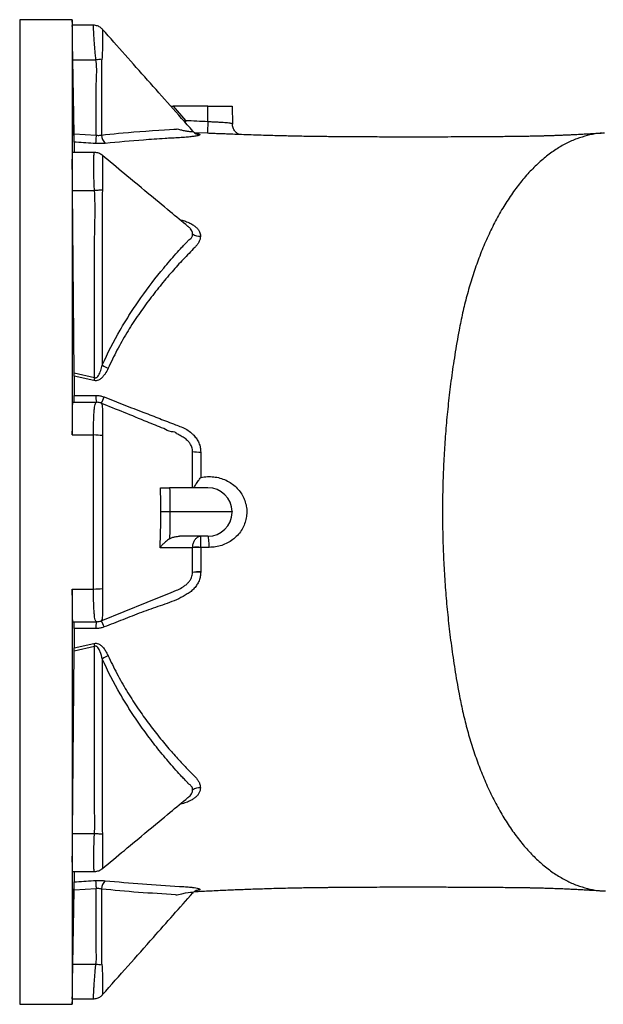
# Model space of a CAD drawing. Header units: millimetres. Extents: x 1861 to 18183, y 1323 to 18697.
# Tile 5 of 11: x 8266 to 10676, y 1667 to 5732. Entities that reach past the tile are written whole.
import ezdxf

# ---------------------------------------------------------------- set-up
doc = ezdxf.new("R2010")
doc.units = ezdxf.units.MM
doc.header["$LTSCALE"] = 5

msp = doc.modelspace()

# ---------------------------------------------------------------- linework, layer by layer
at = {"color": 7, "linetype": 'Continuous', "lineweight": 25}
for p, q in [((8483.3, 5732.4), (8265.9, 5732.4)), ((8483.7, 5709.3), (8483.3, 5732.4)), ((8483.3, 5732.4), (8483.3, 5707.3)), ((8570.8, 5709.3), (8483.3, 5709.3)), ((8483.3, 5707.3), (8483.3, 5137.1)), ((8490.2, 5260.9), (8485.2, 5566)), ((8485.2, 5566), (8580.9, 5566)), ((8890.1, 5374.9), (8900, 5374.9)), ((8900, 5374.9), (8950.9, 5316.7)), ((9043.3, 5374.9), (8900, 5374.9)), ((9043.3, 5312.4), (9043.3, 5374.9)), ((9043.3, 5374.9), (9143.3, 5374.9)), ((9143.3, 5374.9), (9144.5, 5301.4)), ((8490.2, 5260.9), (8581.6, 5255.1)), ((8981.1, 5271.9), (8980.9, 5272.1)), ((8981.9, 5271.3), (8981.9, 5271.3)), ((8981.9, 5271.3), (8981.9, 5271.3)), ((9010.5, 5257.9), (9010.5, 5257.8)), ((9010.5, 5257.9), (9010.5, 5257.9)), ((8574.9, 5183.9), (8483.3, 5183.9)), ((8483.3, 5137.1), (8483.3, 4017.8)), ((8490.8, 4274.4), (8484, 5026.7)), ((8484, 5026.7), (8574.8, 5026.7)), ((8607.2, 5018.9), (8607.2, 4306.3)), ((8961.1, 4878.6), (8960.5, 4879.1)), ((8980.2, 4847.5), (8980.2, 4847.6)), ((8980.2, 4847.4), (8980.2, 4847.5)), ((9012.3, 4838.8), (9012.3, 4838.6)), ((9012.3, 4838.6), (9012.3, 4838.4)), ((8490.8, 4274.4), (8575.1, 4254.6)), ((8490.8, 4260.6), (8490.8, 4180.8)), ((8572.3, 4242.2), (8490.8, 4260.6)), ((8485.5, 4152.8), (8582.8, 4152.8)), ((8483.3, 4017.8), (8570.7, 4017.8)), ((9013.5, 3947.3), (9013.6, 3842.2)), ((9043.2, 3799.9), (8885, 3799.9)), ((9143.3, 3699.9), (8885.8, 3699.9)), ((9143.2, 3701.6), (9143.3, 3699.9)), ((9143.2, 3698.1), (9143.3, 3699.9)), ((9043.2, 3599.9), (8926.1, 3599.9)), ((8980, 3552.4), (8980, 3553.7)), ((8980, 3450.7), (8980, 3552.4)), ((9013.6, 3553.5), (9013.5, 3452.4)), ((9013.6, 3553.7), (9013.6, 3553.5)), ((9048.8, 3553.7), (9013.6, 3553.7)), ((8980, 3450.4), (8980, 3450.4)), ((9013.5, 3452.4), (9013.5, 3452.1)), ((8483.3, 3381.9), (8483.3, 2262.7)), ((8483.3, 3381.9), (8570.7, 3381.9)), ((8485.5, 3246.9), (8582.8, 3246.9)), ((8490.8, 3139.1), (8572.3, 3157.5)), ((8575.1, 3145.2), (8490.8, 3125.3)), ((8484, 2373), (8490.8, 3125.3)), ((8607.2, 3093.5), (8607.2, 2380.8)), ((9012.3, 2561.4), (9012.3, 2561.1)), ((9012.3, 2561.1), (9012.3, 2560.9)), ((8980.2, 2552.2), (8980.2, 2552.4)), ((8980.2, 2552.1), (8980.2, 2552.2)), ((8484, 2373), (8574.8, 2373)), ((8483.3, 2262.7), (8483.3, 1692.4)), ((8483.3, 2215.8), (8574.9, 2215.8)), ((8485.2, 1833.7), (8490.2, 2138.9)), ((8581.6, 2144.6), (8490.2, 2138.9)), ((8485.2, 1833.7), (8580.9, 1833.7)), ((8265.9, 1667.4), (8483.3, 1667.4)), ((8483.3, 1692.4), (8483.3, 1667.4)), ((8483.3, 1690.4), (8570.8, 1690.4)), ((8483.3, 1667.4), (8483.7, 1690.4))]:
    msp.add_line(p, q, dxfattribs=at)
at = {"color": 8, "linetype": 'Continuous', "lineweight": 25}
for p, q in [((8265.9, 5732.4), (8265.9, 1667.4)), ((8981.9, 5271.3), (8981.1, 5271.9)), ((9041.1, 5263.3), (8988.4, 5265.8))]:
    msp.add_line(p, q, dxfattribs=at)
at = {"color": 7, "linetype": 'Continuous', "lineweight": 25, "flags": 128}
for points in [[(9043.3, 5312.4), (9042.9, 5302.9), (9042.5, 5293.9), (9042.1, 5285.5), (9041.8, 5278.2), (9041.5, 5272.1), (9041.3, 5267.5), (9041.1, 5264.5), (9041.1, 5263.3)], [(8581.6, 5255.1), (8581.3, 5249.5), (8581, 5244), (8580.6, 5238.8), (8580.3, 5234.1), (8580.1, 5229.9), (8579.8, 5226.3), (8579.6, 5223.4), (8579.4, 5221.3)], [(8607.7, 5029), (8604.2, 5028.8), (8600.4, 5028.6), (8596.5, 5028.3), (8592.4, 5028), (8588.1, 5027.7), (8583.7, 5027.4), (8579.3, 5027.1), (8574.8, 5026.7)], [(8575.1, 4254.6), (8574.7, 4253), (8574.4, 4251.4), (8574, 4249.9), (8573.7, 4248.3), (8573.3, 4246.8), (8573, 4245.3), (8572.7, 4243.7), (8572.3, 4242.2)], [(8602.3, 4149.1), (8602.3, 4149.1)], [(9048.8, 3553.7), (9048.6, 3562.9), (9048.3, 3571.6), (9047.7, 3579.6), (9047, 3586.5), (9046.2, 3592.2), (9045.3, 3596.4), (9044.3, 3599), (9043.2, 3599.9)], [(8980, 3552.4), (8914.1, 3552.4), (8845.5, 3552.4)], [(8891.1, 3367.8), (8913.4, 3376.9), (8913.4, 3376.9), (8913.4, 3376.9)], [(8602.3, 3250.6), (8792.3, 3327.7), (8891.1, 3367.8)], [(8572.3, 3157.5), (8572.7, 3156), (8573, 3154.5), (8573.3, 3153), (8573.7, 3151.4), (8574, 3149.9), (8574.4, 3148.3), (8574.7, 3146.7), (8575.1, 3145.2)], [(8574.8, 2373), (8579.3, 2372.7), (8583.7, 2372.3), (8588.1, 2372), (8592.4, 2371.7), (8596.5, 2371.4), (8600.4, 2371.2), (8604.2, 2370.9), (8607.7, 2370.7)], [(8579.4, 2178.4), (8579.6, 2176.3), (8579.8, 2173.4), (8580.1, 2169.8), (8580.3, 2165.6), (8580.6, 2160.9), (8581, 2155.7), (8581.3, 2150.3), (8581.6, 2144.6)]]:
    msp.add_lwpolyline(points, dxfattribs=at)
at = {"color": 8, "linetype": 'Continuous', "lineweight": 25, "flags": 128}
for points in [[(8602.3, 3250.6), (8602.3, 3250.6)], [(8981.1, 2127.9), (8981.5, 2128.9), (8980.6, 2129.2), (8977, 2129.4), (8971.1, 2129), (8961.3, 2127.8), (8949.6, 2125.8), (8933.8, 2122.6), (8916.8, 2118.5), (8916.8, 2118.5), (8916.8, 2118.5)]]:
    msp.add_lwpolyline(points, dxfattribs=at)
at = {"color": 7, "linetype": 'Continuous', "lineweight": 25}
for centre, radius, start, end in [((8648.5, 5149.1), 422.4, 95.8343, 99.2109), ((8653.3, 5258), 49.7, 182.0126, 226.6655), ((9011.9, 5297.9), 40.1, 221.5871, 268.0539), ((9011.8, 5297.9), 40, 221.6128, 268.093), ((9011.8, 5297.9), 40, 221.6361, 268.1362), ((9008.7, 4888.4), 49.7, 235.088, 274.229), ((9008.8, 4888.3), 49.8, 234.9945, 274.0708), ((9008.9, 4888.2), 49.9, 234.9221, 273.9458), ((8669.7, 4390.3), 104.7, 233.3847, 248.2377), ((8662.4, 4175.4), 82.1, 176.0553, 195.9736), ((8582.8, 4104.2), 48.6, 63.7044, 89.9841), ((8484.3, 4221.4), 138.4, 328.5351, 340.2828), ((8573.2, 3787.7), 230.1, 81.2534, 90.615), ((9008.3, 4176.9), 229.6, 262.9036, 271.303), ((9043.2, 3699.9), 100, 1, 90), ((9043.2, 3699.9), 100, 270, 359), ((8996.8, 3181), 373.1, 87.4247, 92.5753), ((9008.4, 3167.1), 386.4, 89.2358, 94.2182), ((9008.3, 3222.9), 229.6, 88.6973, 97.0963), ((9008.3, 3222.8), 229.3, 88.695, 97.1069), ((8573.2, 3612), 230.1, 269.385, 278.7466), ((8662.4, 3224.4), 82.1, 164.0264, 183.9447), ((8582.8, 3295.6), 48.6, 270.0159, 296.2956), ((8484.3, 3178.4), 138.4, 19.7172, 31.4649), ((8669.7, 3009.4), 104.7, 111.7623, 126.6153), ((9008.9, 2511.6), 49.9, 86.0743, 125.0899), ((9008.8, 2511.4), 49.8, 85.9242, 125.0028), ((9008.7, 2511.3), 49.7, 85.7919, 124.923), ((8653.3, 2141.7), 49.7, 133.3345, 177.9874), ((8648.5, 2250.6), 422.4, 260.7891, 264.1657)]:
    msp.add_arc(centre, radius, start, end, dxfattribs=at)
for points, knots in [([(8483.3, 5707.3), (8483.3, 5707.7), (8483.3, 5708.9), (8483.3, 5708.9), (8483.3, 5708.9)], [0, 0, 0, 0, 0.258108, 1, 1, 1, 1]), ([(8485.2, 5566), (8485.1, 5574.9), (8484.8, 5592.7), (8484.4, 5618.1), (8484.1, 5641.5), (8483.8, 5662.3), (8483.5, 5679.9), (8483.4, 5693.2), (8483.3, 5702.6), (8483.3, 5705.8), (8483.3, 5707.3)], [0, 0, 0, 0, 0.128869, 0.257737, 0.386609, 0.51548, 0.64434, 0.773199, 0.886599, 1, 1, 1, 1]), ([(8608.3, 5692.3), (8607, 5693.7), (8604, 5697), (8598.3, 5701.3), (8591.2, 5705.2), (8583.4, 5707.9), (8576.5, 5709.2), (8572.2, 5709.2), (8570.8, 5709.1)], [0, 0, 0, 0, 0.133141, 0.315303, 0.505285, 0.699802, 0.896817, 1, 1, 1, 1]), ([(8981.3, 5272.1), (8918.8, 5342.5), (8794.3, 5482.7), (8670.2, 5622.6), (8608.3, 5692.3)], [0, 0, 0, 0, 0.5019726, 1, 1, 1, 1]), ([(8605.6, 5569.3), (8604.6, 5565.2), (8603.7, 5561.1), (8603.7, 5556.9), (8603.7, 5556.9)], [0, 0, 0, 0, 0.9999767, 1, 1, 1, 1]), ([(8581.6, 5255.1), (8581.7, 5279.5), (8581.8, 5343.6), (8580.9, 5417.5), (8582.3, 5477), (8583.8, 5506.7), (8584.3, 5536.5), (8582, 5556.2), (8580.9, 5566)], [0, 0, 0, 0, 0.235291, 0.61738, 0.713163, 0.809145, 0.904743, 1, 1, 1, 1]), ([(8603.7, 5556.9), (8603.7, 5556.9), (8603.7, 5523.8), (8603.7, 5423.4), (8603.7, 5323.3), (8603.7, 5256.3)], [0, 0, 0, 0, 0.000001, 0.330884, 1, 1, 1, 1]), ([(8486.8, 5357.1), (8486.9, 5351.8), (8487.1, 5341.3), (8487.5, 5321.3), (8487.8, 5300.8), (8488, 5281.9), (8488.2, 5266.7), (8488.2, 5256.9), (8488, 5253.7), (8487.8, 5257.3), (8487.5, 5267.4), (8487.2, 5282.9), (8486.8, 5302), (8486.5, 5322.5), (8486.2, 5342.1), (8486.1, 5358.7), (8486, 5370.3), (8486.1, 5375.7), (8486.3, 5374.2), (8486.5, 5367.2), (8486.7, 5359.9), (8486.8, 5357.1)], [0, 0, 0, 0, 0.0537, 0.1074, 0.161101, 0.214796, 0.268483, 0.322163, 0.375839, 0.429517, 0.483203, 0.536897, 0.590596, 0.644297, 0.697993, 0.751682, 0.805364, 0.859042, 0.91272, 0.966402, 1, 1, 1, 1]), ([(9043.3, 5312.4), (9048.9, 5312), (9060.2, 5311.3), (9076.7, 5310.5), (9092.4, 5309.7), (9106.6, 5309), (9119.1, 5308.1), (9129.4, 5307), (9137.2, 5305.7), (9143.2, 5303.8), (9144.1, 5302.3), (9144.5, 5301.4)], [0, 0, 0, 0, 0.105654, 0.214372, 0.320006, 0.428696, 0.534452, 0.643269, 0.749223, 0.858243, 1, 1, 1, 1]), ([(9172.6, 5258.3), (9172.5, 5258.4), (9171.6, 5258.7), (9168.9, 5260.1), (9164.6, 5262.7), (9159.7, 5266.7), (9154.8, 5271.9), (9150.5, 5278.3), (9147.2, 5285.7), (9145, 5293.5), (9144.8, 5298.8), (9144.7, 5301.4)], [0, 0, 0, 0, 0.007775, 0.10972, 0.216645, 0.333914, 0.461226, 0.594879, 0.731994, 0.870931, 1, 1, 1, 1]), ([(8490.6, 5226.9), (8490.6, 5228.7), (8490.6, 5232.3), (8490.5, 5242.5), (8490.3, 5252.6), (8490.2, 5259), (8490.2, 5260.9)], [0, 0, 0, 0, 0.291425, 0.582825, 0.874893, 1, 1, 1, 1]), ([(8581.6, 5255.1), (8586.8, 5254.9), (8594.6, 5254.5), (8601.4, 5255.8), (8603.7, 5256.3)], [0, 0, 0, 0, 0.669405, 1, 1, 1, 1]), ([(8603.7, 5256.3), (8648.7, 5260.9), (8737.8, 5270.1), (8916.8, 5281.3), (8916.8, 5281.3), (8916.8, 5281.3)], [0, 0, 0, 0, 0.505013, 1, 1, 1, 1, 1]), ([(9010.5, 5257.8), (9010.2, 5257.2), (9009.7, 5256.1), (9005.1, 5254.4), (8998.3, 5252.7), (8987.9, 5250.8), (8973.3, 5248.9), (8951.9, 5246.8), (8925.6, 5245.1), (8895.8, 5243.5), (8846.1, 5240.7), (8754.3, 5234.2), (8672, 5226.7), (8619.2, 5221.9)], [0, 0, 0, 0, 0.034069, 0.066864, 0.099743, 0.133394, 0.181929, 0.231878, 0.299193, 0.366736, 0.434292, 0.636883, 1, 1, 1, 1]), ([(8916.8, 5281.3), (8916.8, 5281.3), (8923, 5279.7), (8933.4, 5277), (8949.5, 5273.8), (8961.8, 5271.8), (8970.9, 5270.7), (8976.9, 5270.3), (8981, 5270.4), (8981.6, 5271), (8981.9, 5271.3)], [0, 0, 0, 0, 0.000006, 0.187693, 0.368495, 0.552979, 0.666605, 0.782969, 0.890715, 1, 1, 1, 1]), ([(8996, 5262), (8995.8, 5262.1), (8995.5, 5262.2), (8993.6, 5262.8), (8990.6, 5264.3), (8986.8, 5266.8), (8983.4, 5269.5), (8981.7, 5271.7), (8981.2, 5272.3)], [0, 0, 0, 0, 0.150967, 0.33196, 0.506851, 0.697023, 0.912573, 1, 1, 1, 1]), ([(9135.1, 5259.9), (9128.4, 5260.1), (9114.8, 5260.6), (9091.5, 5261.4), (9066.7, 5262.2), (9049.7, 5262.9), (9041.1, 5263.3)], [0, 0, 0, 0, 0.240615, 0.494252, 0.743715, 1, 1, 1, 1]), ([(10671.9, 5263.9), (10666.3, 5263.5), (10654.5, 5262.7), (10636.7, 5261.5), (10619.5, 5260.5), (10604.8, 5259.6), (10592.6, 5258.9), (10582.7, 5258.4), (10572.5, 5257.9), (10560.9, 5257.3), (10546.8, 5256.6), (10531.7, 5255.9), (10514.6, 5255.2), (10495.9, 5254.4), (10476.5, 5253.7), (10457.8, 5253), (10440.7, 5252.5), (10423.2, 5252), (10405.3, 5251.5), (10384.6, 5251), (10361.3, 5250.6), (10334.8, 5250.2), (10306.6, 5249.9), (10277.5, 5249.5), (10244, 5249.2), (10205.2, 5248.9), (10160, 5248.6), (10111.4, 5248.3), (10060.7, 5248.1), (10009.1, 5248), (9957.4, 5247.9), (9899, 5247.8), (9833.7, 5247.8), (9761.3, 5248), (9689, 5248.3), (9630.1, 5248.6), (9585.6, 5249), (9555.9, 5249.2), (9528.9, 5249.5), (9505.5, 5249.8), (9486, 5250.1), (9470.2, 5250.3), (9457.4, 5250.5), (9444.9, 5250.7), (9430.2, 5250.9), (9411.1, 5251.3), (9387.5, 5251.8), (9359.7, 5252.4), (9327.7, 5253.2), (9291.6, 5254.2), (9252.3, 5255.5), (9212.2, 5256.8), (9173.7, 5258.3), (9147.5, 5259.3), (9134.1, 5259.9), (9132.7, 5260)], [0, 0, 0, 0, 0.016559, 0.034721, 0.05034, 0.063436, 0.074016, 0.082079, 0.088803, 0.100202, 0.111058, 0.123857, 0.137165, 0.152313, 0.167658, 0.181623, 0.194202, 0.205414, 0.21988, 0.233504, 0.250666, 0.269952, 0.289558, 0.309536, 0.329956, 0.357581, 0.387661, 0.419877, 0.452978, 0.485844, 0.518385, 0.550594, 0.594564, 0.63836, 0.681957, 0.724217, 0.742597, 0.7603, 0.776212, 0.789668, 0.800861, 0.809951, 0.81707, 0.822985, 0.831419, 0.842435, 0.855899, 0.871726, 0.889889, 0.910323, 0.932914, 0.956127, 0.977662, 0.99759, 1, 1, 1, 1]), ([(10680.5, 5263.8), (10671.3, 5263.4), (10647.7, 5262.4), (10609.7, 5254.8), (10566.4, 5241.4), (10522.8, 5222), (10479.4, 5196.7), (10436.5, 5165.3), (10394.5, 5128), (10353.8, 5085), (10314.8, 5036.6), (10277.9, 4983.2), (10243.3, 4925.4), (10211.4, 4863.9), (10182.2, 4799.2), (10156, 4732.1), (10132.7, 4663.1), (10112.4, 4593), (10094.8, 4522.5), (10085.3, 4474.5), (10080.6, 4450.8)], [0, 0, 0, 0, 0.035119, 0.089577, 0.14522, 0.201951, 0.259613, 0.318029, 0.377001, 0.436302, 0.495695, 0.554942, 0.613807, 0.672072, 0.729537, 0.786034, 0.841424, 0.895596, 0.948472, 1, 1, 1, 1]), ([(8490.6, 5226.9), (8490.6, 5223.5), (8490.6, 5212.5), (8490.6, 5198.5), (8490.6, 5186.3), (8490.6, 5183.9)], [0, 0, 0, 0, 0.258343, 0.8535, 1, 1, 1, 1]), ([(8579.4, 5221.3), (8552.8, 5222.9), (8523.2, 5224.8), (8493.6, 5226.7), (8490.6, 5226.9)], [0, 0, 0, 0, 0.898995, 1, 1, 1, 1]), ([(8619.2, 5221.9), (8615.1, 5221.6), (8606.9, 5220.9), (8593.4, 5220.7), (8584.1, 5221.1), (8579.4, 5221.3)], [0, 0, 0, 0, 0.326084, 0.658478, 1, 1, 1, 1]), ([(8483.3, 5137.1), (8483.3, 5141.5), (8483.3, 5150.4), (8483.3, 5162.7), (8483.5, 5173.7), (8483.7, 5181.1), (8483.9, 5184.3), (8484, 5183.6), (8484, 5183.5)], [0, 0, 0, 0, 0.154289, 0.3109, 0.522547, 0.740331, 0.95199, 1, 1, 1, 1]), ([(8607.6, 5171.9), (8607.1, 5172.3), (8604.8, 5174.5), (8599.7, 5177.6), (8592.4, 5181.1), (8584.3, 5183.2), (8578.4, 5184.1), (8575.2, 5183.9), (8574.9, 5183.8)], [0, 0, 0, 0, 0.055702, 0.278018, 0.506469, 0.738195, 0.972593, 1, 1, 1, 1]), ([(8960.6, 4879.2), (8936.3, 4899.3), (8880.1, 4945.7), (8792.7, 5018.2), (8699.3, 5095.8), (8637.8, 5146.9), (8607.7, 5172)], [0, 0, 0, 0, 0.204109, 0.471459, 0.740731, 1, 1, 1, 1]), ([(8484, 5026.7), (8483.9, 5035.6), (8483.7, 5053.5), (8483.5, 5079.5), (8483.3, 5104.1), (8483.3, 5123.2), (8483.3, 5133.4), (8483.3, 5137.1)], [0, 0, 0, 0, 0.216479, 0.439236, 0.655719, 0.878481, 1, 1, 1, 1]), ([(8575.1, 4254.6), (8575.1, 4285.7), (8575, 4450.1), (8575.5, 4634), (8574.9, 4805.2), (8575.7, 4861.5), (8577.2, 4916.6), (8577.8, 4971.7), (8575.8, 5008.4), (8574.8, 5026.7)], [0, 0, 0, 0, 0.120843, 0.638749, 0.714517, 0.78591, 0.85734, 0.928701, 1, 1, 1, 1]), ([(8607.7, 5029), (8607.4, 5025.7), (8607.2, 5022.3), (8607.2, 5018.9), (8607.2, 5018.9)], [0, 0, 0, 0, 0.999971, 1, 1, 1, 1]), ([(9012.3, 4838.4), (9012, 4834.4), (9011.3, 4826.3), (9006.5, 4814.3), (8998.9, 4802.7), (8976.8, 4779.3), (8940.9, 4743.4), (8893.2, 4690.2), (8845.1, 4633), (8797.2, 4571.4), (8751, 4507.1), (8707.5, 4439.4), (8667, 4368.2), (8642.9, 4318.1), (8630.8, 4293.1)], [0, 0, 0, 0, 0.022533, 0.045078, 0.067658, 0.090293, 0.19476, 0.299227, 0.415073, 0.53096, 0.646793, 0.764501, 0.882309, 1, 1, 1, 1]), ([(8962.1, 4820.5), (8962.1, 4820.5), (8962.1, 4823.2), (8970.6, 4825.1), (8975.7, 4833.2), (8979.9, 4840.6), (8980.1, 4846.1), (8980.2, 4847.4)], [0, 0, 0, 0, 0.000005, 0.243772, 0.487197, 0.878183, 1, 1, 1, 1]), ([(8607.2, 4306.3), (8629.6, 4356.6), (8654.3, 4404.7), (8694.4, 4474), (8708.2, 4496.6), (8729.8, 4529.9), (8737.1, 4540.8), (8751.8, 4562.6), (8759.2, 4573.4), (8796.8, 4626.7), (8828.2, 4667.7), (8877.2, 4726.9), (8893.8, 4746.2), (8919.1, 4774.6), (8927.6, 4783.9), (8940.5, 4797.8), (8946.9, 4804.7), (8954.5, 4812.6), (8957.8, 4816), (8960, 4818.3), (8961, 4819.4), (8962.1, 4820.5)], [0, 0, 0, 0, 0.25, 0.25, 0.375, 0.375, 0.4375, 0.4375, 0.5, 0.5, 0.75, 0.75, 0.875, 0.875, 0.9375, 0.9375, 0.96875, 0.984375, 0.992188, 0.992188, 1, 1, 1, 1]), ([(8487.4, 4565.1), (8487.5, 4559.9), (8487.7, 4549.4), (8488, 4529.4), (8488.1, 4509), (8488.2, 4490), (8488.1, 4474.8), (8487.9, 4464.9), (8487.6, 4461.6), (8487.2, 4465.1), (8486.9, 4475.2), (8486.5, 4490.6), (8486.3, 4509.6), (8486.1, 4530.1), (8486, 4549.8), (8486.1, 4566.4), (8486.3, 4578.1), (8486.5, 4583.6), (8486.8, 4582.1), (8487.2, 4575.2), (8487.3, 4567.9), (8487.4, 4565.1)], [0, 0, 0, 0, 0.053694, 0.107388, 0.161077, 0.214758, 0.268434, 0.322112, 0.375796, 0.429488, 0.483187, 0.536888, 0.590585, 0.644275, 0.697958, 0.751636, 0.805314, 0.858996, 0.912685, 0.966381, 1, 1, 1, 1]), ([(10080.6, 4450.8), (10074, 4415.6), (10062.3, 4348.1), (10048.3, 4251.9), (10036.9, 4159), (10027.9, 4067.9), (10020.9, 3977.5), (10015.9, 3886.8), (10012.9, 3794.8), (10012.1, 3731.9), (10012.1, 3699.9), (10012.1, 3668.2), (10012.8, 3605.7), (10015.9, 3513.9), (10020.9, 3423), (10027.8, 3332.2), (10036.9, 3240.7), (10048.3, 3147.4), (10062.4, 3051.1), (10074, 2983.9), (10080.6, 2948.9)], [0.9114226, 0.9114226, 0.9114226, 0.9114226, 0.9224948, 0.933567, 0.9446391, 0.9557113, 0.9667835, 0.9778557, 0.9889278, 1, 1, 1, 1.0109535, 1.021907, 1.0328605, 1.043814, 1.0547676, 1.0657211, 1.0766746, 1.0876281, 1.0876281, 1.0876281, 1.0876281]), ([(8630.8, 4293.1), (8627.1, 4285.5), (8621.5, 4274.1), (8611.5, 4260.4), (8602.5, 4250.9), (8592.5, 4244.2), (8581.8, 4241.1), (8575.5, 4241.9), (8572.3, 4242.2)], [0, 0, 0, 0, 0.310879, 0.464548, 0.617789, 0.781524, 0.89077, 1, 1, 1, 1]), ([(8575.1, 4254.6), (8576.2, 4254.2), (8577.9, 4253.7), (8581, 4254), (8583.3, 4255), (8587.5, 4257.9), (8592.1, 4264), (8596.8, 4273.3), (8602.2, 4287.5), (8605.2, 4298.6), (8607.2, 4306.3)], [0, 0, 0, 0, 0.0501363, 0.0785421, 0.1371556, 0.1617793, 0.3104274, 0.4742963, 0.638598, 1, 1, 1, 1]), ([(8483.3, 4017.8), (8483.3, 4026.6), (8483.3, 4044.3), (8483.4, 4069.1), (8483.6, 4091.7), (8483.8, 4111.6), (8484.1, 4128.1), (8484.5, 4140.8), (8484.9, 4149.1), (8485.2, 4152.5), (8485.4, 4152.7), (8485.5, 4152.8)], [0, 0, 0, 0, 0.119293, 0.238586, 0.35788, 0.477175, 0.596476, 0.715778, 0.835094, 0.95441, 1, 1, 1, 1]), ([(8490.3, 4152.8), (8490.4, 4153.2), (8490.5, 4154.1), (8490.7, 4161.1), (8490.8, 4170.4), (8490.8, 4177.7), (8490.8, 4180.8)], [0, 0, 0, 0, 0.268019, 0.536065, 0.803291, 1, 1, 1, 1]), ([(8490.8, 4180.8), (8517.4, 4180.9), (8547.3, 4180.9), (8577.2, 4181), (8580.5, 4181)], [0, 0, 0, 0, 0.888288, 1, 1, 1, 1]), ([(8570.7, 4017.8), (8570.7, 4021.2), (8570.8, 4033.3), (8571, 4053.7), (8571.5, 4077.7), (8572.4, 4099.5), (8573.6, 4118.1), (8575.2, 4133.3), (8577.2, 4144.4), (8579.7, 4151.5), (8581.7, 4152.3), (8582.8, 4152.8)], [0, 0, 0, 0, 0.045458, 0.162499, 0.282927, 0.400326, 0.521139, 0.639259, 0.76085, 0.878714, 1, 1, 1, 1]), ([(8580.5, 4181), (8582.5, 4181), (8589.1, 4180.9), (8600.7, 4179.4), (8609.9, 4176.2), (8614.5, 4174.7)], [0, 0, 0, 0, 0.166069, 0.577312, 1, 1, 1, 1]), ([(8582.8, 4152.8), (8583.5, 4152.8), (8584.7, 4152.8), (8584.3, 4152.8), (8584.2, 4152.8)], [0, 0, 0, 0, 0.659058, 1, 1, 1, 1]), ([(8602.3, 4149.1), (8599.3, 4150.2), (8593.2, 4152.3), (8586.7, 4152.6), (8583.5, 4152.8)], [0, 0, 0, 0, 0.500004, 1, 1, 1, 1]), ([(8860.6, 4044.3), (8837.8, 4053.6), (8751, 4088.8), (8665.4, 4123.5), (8602.3, 4149.1)], [0, 0, 0, 0, 0.262537, 1, 1, 1, 1]), ([(8602.3, 4149.1), (8602.3, 4149.1), (8602.3, 4148.6), (8603.3, 4148.2), (8604.3, 4147.8)], [0, 0, 0, 0, 0.000026, 1, 1, 1, 1]), ([(8604.3, 4147.8), (8605, 4146.3), (8606.3, 4143.3), (8607.2, 4133.8), (8607.8, 4121.2), (8608, 4105.9), (8608.2, 4088), (8608.2, 4068.2), (8608.2, 4046.8), (8608.2, 4028.8), (8608.2, 4018.1), (8608.2, 4015.2)], [0, 0, 0, 0, 0.125953, 0.251947, 0.372407, 0.492869, 0.609491, 0.72611, 0.841066, 0.95602, 1, 1, 1, 1]), ([(8614.5, 4174.7), (8641.8, 4164), (8696.3, 4142.5), (8772.9, 4112.8), (8844.1, 4085.6), (8895.6, 4065.5), (8933.3, 4051.4), (8956.2, 4040.6), (8973.1, 4028.3), (8986.7, 4015.3), (8997.3, 4002), (9006.5, 3985.1), (9012.4, 3966.6), (9013.2, 3953.7), (9013.5, 3947.3)], [0, 0, 0, 0, 0.181791, 0.363575, 0.509547, 0.655524, 0.708218, 0.760736, 0.812987, 0.838899, 0.879232, 0.91953, 0.959771, 1, 1, 1, 1]), ([(8913.4, 4022.9), (8913.4, 4022.9), (8913.4, 4030.2), (8884.2, 4029.5), (8869.6, 4038.7), (8860.6, 4044.3)], [0, 0, 0, 0, 0.000001, 0.384533, 1, 1, 1, 1]), ([(8570.7, 3381.9), (8570.7, 3405.4), (8570.7, 3452.2), (8570.7, 3523.1), (8570.6, 3594.2), (8570.6, 3671.2), (8570.6, 3754), (8570.6, 3842.2), (8570.7, 3930.3), (8570.7, 3988.6), (8570.7, 4017.8)], [0, 0, 0, 0, 0.111311, 0.222621, 0.334481, 0.446341, 0.584624, 0.72317, 0.861454, 1, 1, 1, 1]), ([(8608.2, 4015.2), (8608.2, 3986.3), (8608.2, 3928.4), (8608.2, 3841.1), (8608.2, 3753.6), (8608.2, 3671.6), (8608.2, 3595.4), (8608.2, 3525), (8608.2, 3454.6), (8608.2, 3407.9), (8608.2, 3384.6)], [0, 0, 0, 0, 0.138289, 0.276838, 0.415118, 0.553657, 0.664971, 0.776285, 0.888142, 1, 1, 1, 1]), ([(8979.9, 3949), (8979.8, 3952.2), (8979.5, 3958.6), (8977, 3967.3), (8972.9, 3976.8), (8966.5, 3986.9), (8957.9, 3995.9), (8946.9, 4005.1), (8932.5, 4013.6), (8920.5, 4021.5), (8913.4, 4022.9), (8913.4, 4022.9)], [0, 0, 0, 0, 0.090517, 0.183877, 0.255279, 0.384432, 0.518651, 0.606641, 0.789097, 0.999994, 1, 1, 1, 1]), ([(8980, 3799.9), (8980, 3824.8), (8980, 3874.6), (8980, 3924.2), (8979.9, 3949)], [0, 0, 0, 0, 0.499606, 1, 1, 1, 1]), ([(8985.1, 3799.9), (8988, 3804.7), (8993.8, 3814.4), (9003.6, 3828.6), (9010.4, 3837.9), (9013.5, 3842.2), (9013.6, 3842.2)], [0, 0, 0, 0, 0.344533, 0.696562, 0.998102, 1, 1, 1, 1]), ([(9013.6, 3842.2), (9014, 3842.3), (9023, 3844.3), (9041.1, 3846.6), (9067.4, 3845.7), (9093.2, 3840.7), (9109.8, 3834.6), (9125.6, 3827.2), (9140.6, 3818.5), (9160.1, 3802.6), (9176.4, 3784), (9189.1, 3763.5), (9198.1, 3741.3), (9203.4, 3717.8), (9204.3, 3693.5), (9201.1, 3668.9), (9193.3, 3645.1), (9181.3, 3622.5), (9165.4, 3602.4), (9146.2, 3585.2), (9124.4, 3571.4), (9100.5, 3561.3), (9075.1, 3554.9), (9057.5, 3554.1), (9048.8, 3553.7)], [0, 0, 0, 0, 0.002536, 0.054317, 0.106103, 0.157416, 0.208727, 0.210439, 0.260834, 0.311217, 0.358998, 0.406761, 0.453228, 0.499681, 0.547094, 0.594509, 0.644019, 0.693551, 0.744286, 0.795041, 0.845978, 0.896921, 0.948461, 1, 1, 1, 1]), ([(8848.2, 3699.9), (8848.3, 3716.6), (8848.7, 3749.9), (8847.8, 3783.3), (8847.4, 3799.9)], [0, 0, 0, 0, 0.501861, 1, 1, 1, 1]), ([(8847.4, 3799.9), (8851.6, 3799.9), (8859.8, 3799.9), (8873.6, 3799.9), (8882.1, 3799.9), (8885, 3799.9)], [0, 0, 0, 0, 0.396151, 0.792297, 1, 1, 1, 1]), ([(8885, 3799.9), (8885.4, 3783.3), (8886.2, 3749.9), (8885.9, 3716.6), (8885.8, 3699.9)], [0, 0, 0, 0, 0.498326, 1, 1, 1, 1]), ([(8845.5, 3552.4), (8846.8, 3584.8), (8848.8, 3634), (8848.3, 3683.1), (8848.2, 3699.9)], [0, 0, 0, 0, 0.659776, 1, 1, 1, 1]), ([(8885.8, 3699.9), (8880.1, 3699.9), (8868.9, 3699.9), (8856.4, 3699.9), (8850.2, 3699.9), (8848.3, 3699.9), (8848.2, 3699.9)], [0, 0, 0, 0, 0.396312, 0.792622, 0.989138, 1, 1, 1, 1]), ([(8885.8, 3699.9), (8885.9, 3683.1), (8886.2, 3649.8), (8885.5, 3612.8), (8884.8, 3592.5), (8884.7, 3588.9)], [0, 0, 0, 0, 0.451967, 0.900917, 1, 1, 1, 1]), ([(8884.7, 3588.9), (8881.7, 3587), (8875.9, 3583.2), (8866.5, 3575.7), (8856.9, 3566.5), (8849.8, 3558.3), (8846.3, 3553.5), (8845.5, 3552.4), (8845.5, 3552.4)], [0, 0, 0, 0, 0.183609, 0.367433, 0.640924, 0.914676, 0.998244, 1, 1, 1, 1]), ([(8884.7, 3588.9), (8888.4, 3590.8), (8895.9, 3594.8), (8909.9, 3598.9), (8920.2, 3599.5), (8926.1, 3599.9)], [0, 0, 0, 0, 0.289663, 0.588206, 1, 1, 1, 1]), ([(8980, 3553.7), (8980.6, 3558.9), (8981.8, 3569.1), (8987.5, 3582.4), (8995.7, 3593), (9005, 3598.7), (9011.5, 3599.9), (9014.2, 3599.9), (9014.2, 3599.9)], [0, 0, 0, 0, 0.2088412, 0.4120534, 0.6192622, 0.8420771, 0.9985926, 1, 1, 1, 1]), ([(9013.6, 3553.7), (9013.6, 3558.9), (9013.6, 3569.1), (9013.7, 3582.4), (9013.9, 3593), (9014, 3598.7), (9014.1, 3599.9), (9014.2, 3599.9), (9014.2, 3599.9)], [0, 0, 0, 0, 0.208831, 0.412042, 0.619259, 0.842081, 0.998592, 1, 1, 1, 1]), ([(9013.5, 3452.1), (9013.2, 3445.9), (9012.4, 3433.7), (9006.9, 3416), (8998.5, 3399.6), (8987.3, 3384.8), (8973.7, 3371.9), (8952.5, 3357), (8922.9, 3341.5), (8885.2, 3325.7), (8846.5, 3312.2), (8807.4, 3299.4), (8755.6, 3280.7), (8691.6, 3255.2), (8640.2, 3235.1), (8614.5, 3225.1)], [0, 0, 0, 0, 0.038388, 0.076798, 0.115395, 0.154021, 0.193309, 0.232627, 0.317109, 0.40181, 0.487004, 0.572385, 0.657441, 0.828719, 1, 1, 1, 1]), ([(8913.4, 3376.9), (8913.4, 3376.9), (8921.2, 3378.3), (8932.4, 3385.9), (8947.3, 3394.9), (8958.1, 3403.9), (8967.3, 3414.1), (8973.7, 3424.4), (8977.8, 3434.6), (8979.6, 3443), (8980, 3448.3), (8980, 3450.4), (8980, 3450.4)], [0, 0, 0, 0, 0.000006, 0.23264, 0.367531, 0.504382, 0.628594, 0.756838, 0.847273, 0.940169, 0.999997, 1, 1, 1, 1]), ([(8980, 3450.4), (8980, 3450.4), (8980, 3450.5), (8980, 3450.6), (8980, 3450.7)], [0, 0, 0, 0, 0.000291, 1, 1, 1, 1]), ([(8485.5, 3246.9), (8485.4, 3247.4), (8485.1, 3248.3), (8484.6, 3255.3), (8484.3, 3266.3), (8483.9, 3281.4), (8483.7, 3300.1), (8483.5, 3321.7), (8483.3, 3345.9), (8483.3, 3366.3), (8483.3, 3378.5), (8483.3, 3381.9)], [0, 0, 0, 0, 0.119329, 0.238657, 0.357988, 0.477319, 0.59664, 0.71596, 0.835265, 0.95457, 1, 1, 1, 1]), ([(8582.8, 3246.9), (8582.3, 3247), (8580.8, 3247.3), (8578.6, 3250.9), (8576.3, 3259.3), (8574.5, 3272), (8573.1, 3288.5), (8572, 3308.3), (8571.3, 3330.9), (8570.8, 3355.6), (8570.8, 3373.1), (8570.7, 3381.9)], [0, 0, 0, 0, 0.051975, 0.170411, 0.288842, 0.407289, 0.525733, 0.644265, 0.762796, 0.881398, 1, 1, 1, 1]), ([(8608.2, 3384.6), (8608.2, 3376.9), (8608.2, 3361.5), (8608.2, 3339.6), (8608.2, 3319.2), (8608.1, 3300.6), (8607.9, 3284.4), (8607.5, 3270.7), (8606.7, 3260.2), (8605.6, 3254.3), (8604.6, 3252.5), (8604.3, 3252)], [0, 0, 0, 0, 0.114747, 0.229503, 0.345201, 0.46091, 0.579096, 0.697297, 0.820627, 0.943929, 1, 1, 1, 1]), ([(8490.8, 3218.9), (8490.8, 3223.1), (8490.8, 3231.4), (8490.7, 3240.7), (8490.5, 3246.1), (8490.4, 3246.7), (8490.3, 3246.9)], [0, 0, 0, 0, 0.264972, 0.529906, 0.795882, 1, 1, 1, 1]), ([(8490.8, 3218.9), (8490.8, 3205.3), (8490.8, 3178.6), (8490.8, 3152.1), (8490.8, 3139.1)], [0, 0, 0, 0, 0.509319, 1, 1, 1, 1]), ([(8580.5, 3218.7), (8554, 3218.8), (8524, 3218.9), (8494.1, 3218.9), (8490.8, 3218.9)], [0, 0, 0, 0, 0.888288, 1, 1, 1, 1]), ([(8614.5, 3225.1), (8612.7, 3224.4), (8606.5, 3222.1), (8595.1, 3219.3), (8585.4, 3218.9), (8580.5, 3218.7)], [0, 0, 0, 0, 0.165714, 0.577146, 1, 1, 1, 1]), ([(8585.6, 3246.9), (8585.6, 3246.9), (8585.6, 3246.9), (8584.2, 3246.9), (8582.8, 3246.9)], [0, 0, 0, 0, 0.024075, 1, 1, 1, 1]), ([(8585.6, 3247.1), (8588.1, 3247.3), (8593.8, 3247.6), (8599.3, 3249.5), (8602.3, 3250.6)], [0, 0, 0, 0, 0.4392838, 1, 1, 1, 1]), ([(8604.3, 3252), (8603.3, 3251.5), (8602.3, 3251.1), (8602.3, 3250.6), (8602.3, 3250.6)], [0, 0, 0, 0, 0.999974, 1, 1, 1, 1]), ([(8572.3, 3157.5), (8575.4, 3157.9), (8581.8, 3158.6), (8592.4, 3155.6), (8604, 3147.9), (8614.6, 3135.7), (8623.8, 3121.3), (8628.5, 3111.6), (8630.8, 3106.7)], [0, 0, 0, 0, 0.106372, 0.222105, 0.376716, 0.600691, 0.800211, 1, 1, 1, 1]), ([(8574.8, 2373), (8575.4, 2385.2), (8576.6, 2409.7), (8575.5, 2446.5), (8574.7, 2507.7), (8575.9, 2740.6), (8575.4, 2961.3), (8575.1, 3145.2)], [0, 0, 0, 0, 0.047532, 0.095129, 0.142728, 0.285446, 1, 1, 1, 1]), ([(8607.2, 3093.5), (8604.6, 3103.2), (8600.7, 3118), (8593, 3134.6), (8587.1, 3142.3), (8582.8, 3145), (8579.9, 3145.9), (8577.4, 3145.9), (8575.7, 3145.4), (8575.1, 3145.2)], [0, 0, 0, 0, 0.459665, 0.694782, 0.835065, 0.888351, 0.923497, 0.969556, 1, 1, 1, 1]), ([(8962.1, 2579.2), (8962.1, 2579.2), (8962.1, 2579.2), (8962.1, 2579.3), (8962, 2579.3), (8961.9, 2579.4), (8961.7, 2579.7), (8961.2, 2580.2), (8960.2, 2581.2), (8958.3, 2583.2), (8954.5, 2587.1), (8951.3, 2590.5), (8944.8, 2597.4), (8940.5, 2602), (8927.6, 2615.8), (8902.1, 2643.8), (8877.2, 2672.8), (8844.5, 2712.3), (8828.5, 2732.4), (8797.1, 2773.5), (8781.8, 2794.4), (8759.2, 2826.4), (8751.8, 2837.2), (8737.1, 2858.9), (8729.8, 2869.9), (8708.2, 2903.1), (8694.4, 2925.8), (8654.3, 2995.1), (8629.6, 3043.2), (8607.2, 3093.5)], [0, 0, 0, 0, 0.000122, 0.000122, 0.000244, 0.000488, 0.000977, 0.001953, 0.003906, 0.007812, 0.015625, 0.03125, 0.03125, 0.0625, 0.0625, 0.125, 0.25, 0.25, 0.375, 0.375, 0.5, 0.5, 0.5625, 0.5625, 0.625, 0.625, 0.75, 0.75, 1, 1, 1, 1]), ([(8630.8, 3106.7), (8642.7, 3081.9), (8666.6, 3032.4), (8706.7, 2961.8), (8748.7, 2896.1), (8792.3, 2835), (8836.5, 2777.6), (8880.1, 2724.8), (8923.1, 2676.4), (8956.1, 2640.2), (8983.1, 2614.2), (8998.1, 2598.6), (9007, 2584.4), (9011.5, 2572.7), (9012, 2565.1), (9012.3, 2561.4)], [0, 0, 0, 0, 0.116439, 0.232991, 0.349447, 0.456872, 0.564342, 0.671781, 0.764444, 0.857108, 0.896026, 0.934799, 0.957035, 0.979257, 1, 1, 1, 1]), ([(8488.1, 2919.4), (8488.1, 2914.2), (8488.2, 2903.7), (8488.1, 2883.7), (8487.9, 2863.3), (8487.6, 2844.3), (8487.3, 2829.1), (8486.9, 2819.2), (8486.6, 2815.9), (8486.3, 2819.4), (8486.1, 2829.5), (8486, 2844.9), (8486.1, 2863.9), (8486.2, 2884.4), (8486.5, 2904.1), (8486.8, 2920.7), (8487.1, 2932.4), (8487.5, 2937.9), (8487.8, 2936.4), (8488, 2929.5), (8488.1, 2922.2), (8488.1, 2919.4)], [0, 0, 0, 0, 0.0536766, 0.1073531, 0.1610301, 0.2147127, 0.2684036, 0.3221017, 0.3758026, 0.4295006, 0.4831925, 0.5368768, 0.5905555, 0.6442326, 0.6979135, 0.751601, 0.8052961, 0.8589963, 0.9126963, 0.9663914, 1, 1, 1, 1]), ([(10080.6, 2948.9), (10085.3, 2925.2), (10094.9, 2877), (10112.5, 2806.2), (10132.9, 2735.9), (10156.3, 2666.8), (10182.6, 2599.6), (10211.9, 2534.9), (10243.9, 2473.3), (10278.5, 2415.6), (10315.4, 2362.3), (10354.4, 2314), (10395.1, 2271.1), (10437.1, 2234), (10479.9, 2202.7), (10523.3, 2177.5), (10566.8, 2158.2), (10610, 2144.9), (10649.5, 2137.1), (10674.6, 2136), (10685.3, 2135.6)], [0, 0, 0, 0, 0.051419, 0.10416, 0.158167, 0.213359, 0.269625, 0.326824, 0.384787, 0.443317, 0.502197, 0.561197, 0.620083, 0.678625, 0.736601, 0.793822, 0.850114, 0.905328, 0.959367, 1, 1, 1, 1]), ([(8980.2, 2552.4), (8980, 2554.9), (8979.5, 2559.9), (8976, 2566.7), (8972.1, 2571.2), (8967.9, 2575.5), (8962.1, 2577.1), (8962.1, 2579.2), (8962.1, 2579.2)], [0, 0, 0, 0, 0.23395, 0.46598, 0.698308, 0.749857, 0.999994, 1, 1, 1, 1]), ([(8607.7, 2227.8), (8637.8, 2252.8), (8699.3, 2303.9), (8792.7, 2381.5), (8880.1, 2454.1), (8936.3, 2500.5), (8960.7, 2520.6)], [0, 0, 0, 0, 0.25918, 0.528368, 0.795634, 1, 1, 1, 1]), ([(8960.7, 2520.6), (8960.9, 2520.8), (8961.2, 2521), (8961.4, 2521.2), (8961.5, 2521.3)], [0, 0, 0, 0, 0.80139, 1, 1, 1, 1]), ([(8483.3, 2262.7), (8483.3, 2264.2), (8483.3, 2272.2), (8483.3, 2288.3), (8483.4, 2312.1), (8483.6, 2337.8), (8483.8, 2358.4), (8484, 2370.2), (8484, 2373)], [0, 0, 0, 0, 0.052815, 0.27241, 0.492005, 0.711601, 0.931199, 1, 1, 1, 1]), ([(8607.2, 2380.8), (8607.2, 2380.8), (8607.2, 2377.4), (8607.4, 2374.1), (8607.7, 2370.7)], [0, 0, 0, 0, 0.000029, 1, 1, 1, 1]), ([(8484, 2216.1), (8483.9, 2216.3), (8483.7, 2216.8), (8483.5, 2223.2), (8483.4, 2233.3), (8483.3, 2246.6), (8483.3, 2257.3), (8483.3, 2262.7)], [0, 0, 0, 0, 0.192506, 0.404193, 0.622019, 0.80892, 1, 1, 1, 1]), ([(8490.6, 2215.8), (8490.6, 2211.8), (8490.6, 2195.5), (8490.6, 2182.6), (8490.6, 2172.9)], [0, 0, 0, 0, 0.244035, 1, 1, 1, 1]), ([(8574.9, 2215.9), (8575.5, 2215.9), (8578.9, 2215.7), (8585, 2216.7), (8592.8, 2218.8), (8599.7, 2222.1), (8604.6, 2225.2), (8607, 2227.3), (8607.6, 2227.9)], [0, 0, 0, 0, 0.046584, 0.28354, 0.508484, 0.723154, 0.928416, 1, 1, 1, 1]), ([(8490.2, 2138.9), (8490.3, 2143.3), (8490.4, 2152.2), (8490.6, 2163.4), (8490.6, 2170), (8490.6, 2172.2), (8490.6, 2172.9)], [0, 0, 0, 0, 0.293035, 0.58609, 0.878615, 1, 1, 1, 1]), ([(8490.6, 2172.9), (8517.2, 2174.6), (8546.8, 2176.5), (8576.5, 2178.3), (8579.4, 2178.4)], [0, 0, 0, 0, 0.898994, 1, 1, 1, 1]), ([(8579.4, 2178.4), (8583.8, 2178.6), (8592.7, 2179.1), (8606.3, 2178.9), (8614.9, 2178.2), (8619.2, 2177.8)], [0, 0, 0, 0, 0.315853, 0.653186, 1, 1, 1, 1]), ([(8488.1, 2127.4), (8488.1, 2122.2), (8488, 2111.7), (8487.7, 2091.7), (8487.3, 2071.3), (8487, 2052.3), (8486.6, 2037), (8486.4, 2027.1), (8486.1, 2023.8), (8486, 2027.3), (8486.1, 2037.3), (8486.2, 2052.7), (8486.4, 2071.7), (8486.7, 2092.3), (8487.1, 2111.9), (8487.4, 2128.6), (8487.7, 2140.3), (8488, 2145.8), (8488.1, 2144.3), (8488.2, 2137.4), (8488.1, 2130.2), (8488.1, 2127.4)], [0, 0, 0, 0, 0.053684, 0.107368, 0.161057, 0.214755, 0.268455, 0.322154, 0.375847, 0.429532, 0.483212, 0.536889, 0.590569, 0.644255, 0.697949, 0.751649, 0.80535, 0.859046, 0.912734, 0.966414, 1, 1, 1, 1]), ([(8580.9, 1833.7), (8581.7, 1841.4), (8583.3, 1856.8), (8582.2, 1880.1), (8581.2, 1918.8), (8582.1, 2007), (8581.8, 2087.5), (8581.6, 2144.6)], [0, 0, 0, 0, 0.074486, 0.149384, 0.224296, 0.448708, 1, 1, 1, 1]), ([(8603.7, 2143.4), (8598.8, 2144.2), (8591.7, 2145.4), (8584.1, 2144.8), (8581.6, 2144.6)], [0, 0, 0, 0, 0.685201, 1, 1, 1, 1]), ([(8916.8, 2118.5), (8916.8, 2118.5), (8914.2, 2118.5), (8863.5, 2123.2), (8755.4, 2128.1), (8654.3, 2138.3), (8603.7, 2143.4)], [0, 0, 0, 0, 0.000002, 0.022574, 0.511287, 1, 1, 1, 1]), ([(8603.7, 2143.4), (8603.7, 2119.3), (8603.7, 2019.1), (8603.7, 1919.4), (8603.7, 1842.9), (8603.7, 1842.9)], [0, 0, 0, 0, 0.240603, 0.999999, 1, 1, 1, 1]), ([(8608.2, 1707.3), (8678.2, 1786.1), (8802.4, 1926.2), (8926.9, 2066.3), (8981.3, 2127.6)], [0, 0, 0, 0, 0.562644, 1, 1, 1, 1]), ([(8981.4, 2127.7), (8981.5, 2127.8), (8982.7, 2129.4), (8985.4, 2131.8), (8989.1, 2134.5), (8992.2, 2136.3), (8994.4, 2137.3), (8995.8, 2137.7), (8995.9, 2137.7), (8995.9, 2137.8)], [0, 0, 0, 0, 0.014701, 0.209494, 0.385418, 0.543392, 0.693144, 0.849349, 1, 1, 1, 1]), ([(8986.8, 2132.7), (8989.9, 2132.9), (9001.6, 2133.5), (9023.2, 2134.7), (9053.1, 2136.2), (9095.4, 2138.2), (9148.9, 2140.5), (9212.7, 2143), (9268.4, 2144.8), (9316, 2146.2), (9354.4, 2147.2), (9390.7, 2148), (9422.4, 2148.7), (9449, 2149.1), (9470.7, 2149.5), (9488.8, 2149.7), (9505, 2149.9), (9521, 2150.1), (9538.4, 2150.3), (9557.2, 2150.5), (9582.8, 2150.8), (9616.2, 2151), (9658.2, 2151.3), (9704.5, 2151.5), (9754.7, 2151.7), (9808.2, 2151.9), (9864.6, 2151.9), (9924.5, 2151.9), (9987.6, 2151.8), (10053.7, 2151.6), (10111.1, 2151.4), (10157.7, 2151.2), (10191.7, 2150.9), (10221.5, 2150.7), (10249.8, 2150.5), (10276.3, 2150.2), (10301.1, 2149.9), (10322.1, 2149.7), (10339.9, 2149.4), (10354.5, 2149.2), (10368.4, 2149), (10383, 2148.8), (10400.2, 2148.4), (10419.4, 2147.9), (10440.2, 2147.3), (10464.4, 2146.5), (10489.8, 2145.6), (10514.7, 2144.6), (10536.7, 2143.6), (10553.6, 2142.8), (10567.2, 2142.1), (10579, 2141.5), (10593.5, 2140.8), (10610.9, 2139.8), (10630.9, 2138.6), (10651.7, 2137.2), (10665.3, 2136.3), (10671.9, 2135.8)], [0, 0, 0, 0, 0.0047186, 0.0179221, 0.0332196, 0.0506702, 0.0829917, 0.1159696, 0.1497352, 0.1700724, 0.1907527, 0.2103009, 0.2276272, 0.2411932, 0.2528356, 0.2623421, 0.2702516, 0.2787508, 0.2880355, 0.2981495, 0.3091404, 0.3293317, 0.3521591, 0.3776044, 0.405363, 0.4351242, 0.4668927, 0.500645, 0.5373845, 0.5762303, 0.617011, 0.6402884, 0.6610896, 0.6794672, 0.6956944, 0.7139759, 0.7296216, 0.7430317, 0.7545544, 0.7642894, 0.7717228, 0.7818692, 0.792939, 0.80542, 0.8195853, 0.8348423, 0.8555405, 0.8736351, 0.8894393, 0.904493, 0.9112688, 0.9199243, 0.9312786, 0.9453288, 0.9620864, 0.9815851, 1, 1, 1, 1]), ([(8483.3, 1692.4), (8483.3, 1692.8), (8483.3, 1694.6), (8483.3, 1700.4), (8483.4, 1712.1), (8483.6, 1727.9), (8483.9, 1747), (8484.2, 1769.2), (8484.6, 1791.7), (8484.9, 1813.4), (8485.1, 1826.9), (8485.2, 1833.7)], [0, 0, 0, 0, 0.030978, 0.159802, 0.288627, 0.417452, 0.546278, 0.675113, 0.80395, 0.901975, 1, 1, 1, 1]), ([(8603.7, 1842.9), (8603.7, 1842.9), (8603.7, 1838.7), (8604.6, 1834.6), (8605.6, 1830.4)], [0, 0, 0, 0, 0.000024, 1, 1, 1, 1]), ([(8570.8, 1690.6), (8571.7, 1690.6), (8575.5, 1690.4), (8581.9, 1691.5), (8589.5, 1693.9), (8596.4, 1697.2), (8602.2, 1701.4), (8606.1, 1704.8), (8607.9, 1707), (8608.2, 1707.4)], [0, 0, 0, 0, 0.067084, 0.266487, 0.45495, 0.63364, 0.802974, 0.96283, 1, 1, 1, 1]), ([(8483.3, 1690.5), (8483.3, 1690.5), (8483.3, 1689.9), (8483.3, 1691.2), (8483.3, 1692.4)], [0, 0, 0, 0, 0.044593, 1, 1, 1, 1])]:
    msp.add_open_spline(points, degree=3, knots=knots, dxfattribs=at)
at = {"color": 8, "linetype": 'Continuous', "lineweight": 25}
for points, knots in [([(8580.9, 5566), (8580.1, 5573.3), (8578.5, 5587.9), (8576.5, 5610.3), (8574.7, 5633), (8573.2, 5654.7), (8572.1, 5673.5), (8571.3, 5688.7), (8570.8, 5700.3), (8570.6, 5707), (8570.6, 5709.9), (8570.8, 5709.2), (8570.8, 5709.1)], [0, 0, 0, 0, 0.0937212, 0.1892615, 0.3019322, 0.4178359, 0.5305366, 0.6464821, 0.7592804, 0.8753358, 0.9881979, 1, 1, 1, 1]), ([(8608.2, 5692.2), (8608.2, 5692.3), (8608.2, 5692.9), (8608.2, 5690.4), (8608.2, 5684.7), (8608.2, 5675.4), (8608.2, 5662.8), (8608.1, 5647.3), (8607.9, 5629.1), (8607.5, 5609.5), (8606.8, 5589.4), (8606, 5576), (8605.6, 5569.3)], [0, 0, 0, 0, 0.020813, 0.132497, 0.241592, 0.353205, 0.463381, 0.57607, 0.68867, 0.80384, 0.901094, 1, 1, 1, 1]), ([(8950.9, 5316.7), (8950.8, 5316.7), (8949.2, 5315), (8947.7, 5313.4), (8946.1, 5311.8)], [0, 0, 0, 0, 0.0155058, 1, 1, 1, 1]), ([(8950.9, 5316.7), (8950.9, 5316.7), (8950.4, 5313.7), (8950, 5310.7), (8949.7, 5307.8)], [0, 0, 0, 0, 0.0118034, 1, 1, 1, 1]), ([(8993.8, 5262.8), (8994.7, 5262.7), (8998.9, 5262.1), (9004.2, 5261.1), (9009.3, 5259.6), (9010.1, 5258.5), (9010.5, 5257.9)], [0, 0, 0, 0, 0.089735, 0.396423, 0.693173, 1, 1, 1, 1]), ([(8574.8, 5026.7), (8574.5, 5032.8), (8573.9, 5045.1), (8573, 5065.9), (8572.3, 5088.7), (8571.9, 5112.4), (8571.7, 5133.6), (8571.8, 5151.7), (8572.1, 5166.3), (8572.8, 5176.7), (8573.7, 5182.9), (8574.5, 5183.4), (8574.9, 5183.7)], [0, 0, 0, 0, 0.073954, 0.147907, 0.255957, 0.364007, 0.472135, 0.580263, 0.688564, 0.796865, 0.905137, 1, 1, 1, 1]), ([(8607.5, 5171.7), (8607.5, 5171.8), (8607.7, 5172.1), (8607.9, 5169.1), (8608, 5162.5), (8608, 5152.3), (8608.1, 5139.1), (8608.1, 5123), (8608.1, 5104.5), (8608, 5083.8), (8608, 5058.8), (8607.8, 5039.9), (8607.7, 5029)], [0, 0, 0, 0, 0.033657, 0.136707, 0.242151, 0.343798, 0.447812, 0.548929, 0.652402, 0.753966, 0.85788, 1, 1, 1, 1]), ([(8925.8, 4908), (8926, 4907.9), (8932.8, 4905.9), (8946, 4901.8), (8964.6, 4894.9), (8980.4, 4886.7), (8992.8, 4877.6), (9002.2, 4867.9), (9008.3, 4857.9), (9011.7, 4848.2), (9012.1, 4841.9), (9012.3, 4838.8)], [0, 0, 0, 0, 0.004212, 0.155772, 0.306098, 0.455385, 0.576731, 0.697953, 0.816905, 0.908458, 1, 1, 1, 1]), ([(8980.2, 4847.6), (8979.6, 4852), (8978.5, 4859.1), (8971.7, 4868.7), (8966.1, 4874.8), (8962.1, 4877.9), (8961.1, 4878.6)], [0, 0, 0, 0, 0.386404, 0.643566, 0.916513, 1, 1, 1, 1]), ([(9012.3, 2560.9), (9012, 2557.1), (9011.4, 2549.3), (9006.7, 2538.5), (8999.4, 2528.6), (8989.8, 2519.8), (8976.5, 2510.7), (8958.6, 2502.2), (8940.4, 2496.2), (8929.3, 2492.9), (8925.8, 2491.8)], [0, 0, 0, 0, 0.114105, 0.228249, 0.341372, 0.456577, 0.571878, 0.745441, 0.919494, 1, 1, 1, 1]), ([(8961.5, 2521.3), (8964.2, 2523.7), (8969.6, 2528.4), (8976.5, 2537.4), (8979.9, 2545.5), (8980.2, 2550.9), (8980.2, 2552.1)], [0, 0, 0, 0, 0.264898, 0.513577, 0.885187, 1, 1, 1, 1]), ([(8574.9, 2216.2), (8574.8, 2216.1), (8574.2, 2215.4), (8573.4, 2218.7), (8572.5, 2226.2), (8572, 2238.2), (8571.7, 2254.1), (8571.7, 2273.3), (8572, 2295.6), (8572.6, 2319.9), (8573.4, 2346.1), (8574.3, 2363.9), (8574.8, 2373)], [0, 0, 0, 0, 0.025503, 0.135065, 0.241579, 0.351163, 0.457723, 0.56736, 0.674021, 0.783768, 0.890346, 1, 1, 1, 1]), ([(8607.7, 2370.7), (8607.8, 2362.9), (8607.9, 2346.9), (8608, 2324.2), (8608, 2302.8), (8608.1, 2283.5), (8608.1, 2266.4), (8608.1, 2252.1), (8608, 2240.7), (8607.9, 2232.8), (8607.8, 2228.3), (8607.6, 2228.1), (8607.5, 2228)], [0, 0, 0, 0, 0.1026011, 0.2075454, 0.3089306, 0.4126655, 0.5137542, 0.6172012, 0.7189603, 0.8230866, 0.9265615, 1, 1, 1, 1]), ([(8619.2, 2177.8), (8670.3, 2173.1), (8772.3, 2163.7), (8883.2, 2156.8), (8951, 2153), (8971.3, 2151.1), (8987.3, 2149), (8998.1, 2147.1), (9005.4, 2145.3), (9009.5, 2143.6), (9010.9, 2142), (9009.7, 2140.5), (9005.6, 2139), (9000.3, 2137.8), (8995.5, 2137.1), (8993.7, 2136.9)], [0, 0, 0, 0, 0.316015, 0.632049, 0.68325, 0.735431, 0.772537, 0.810577, 0.84071, 0.870013, 0.897712, 0.926279, 0.95388, 0.982275, 1, 1, 1, 1]), ([(8570.8, 1690.8), (8570.7, 1690.9), (8570.6, 1691.3), (8570.7, 1697.2), (8571.1, 1707.3), (8571.9, 1721.6), (8572.9, 1739.5), (8574.3, 1760.7), (8576, 1783.9), (8578.2, 1808.5), (8580, 1825.2), (8580.9, 1833.7)], [0, 0, 0, 0, 0.093753, 0.206637, 0.322786, 0.435882, 0.552258, 0.665916, 0.782899, 0.890072, 1, 1, 1, 1]), ([(8605.6, 1830.4), (8606, 1822.9), (8606.9, 1807.6), (8607.6, 1786.1), (8608, 1766), (8608.1, 1748.3), (8608.2, 1733.4), (8608.2, 1721.7), (8608.2, 1713.2), (8608.2, 1708.1), (8608.2, 1707.6), (8608.2, 1707.3)], [0, 0, 0, 0, 0.110816, 0.2241253, 0.3372219, 0.4529271, 0.5631628, 0.675917, 0.7849931, 0.8965901, 1, 1, 1, 1])]:
    msp.add_open_spline(points, degree=3, knots=knots, dxfattribs=at)
at = {"color": 7, "linetype": 'Continuous', "lineweight": 25}
for points in [[(8950.9, 5316.7), (8981.7, 5315.1), (9012.5, 5313.7), (9043.3, 5312.4)], [(8490.8, 4260.6), (8490.8, 4265.1), (8490.8, 4269.7), (8490.8, 4274.4)], [(8490.8, 3125.3), (8490.8, 3130.1), (8490.8, 3134.7), (8490.8, 3139.1)]]:
    msp.add_open_spline(points, degree=3, dxfattribs=at)

doc.saveas('drawing.dxf')
